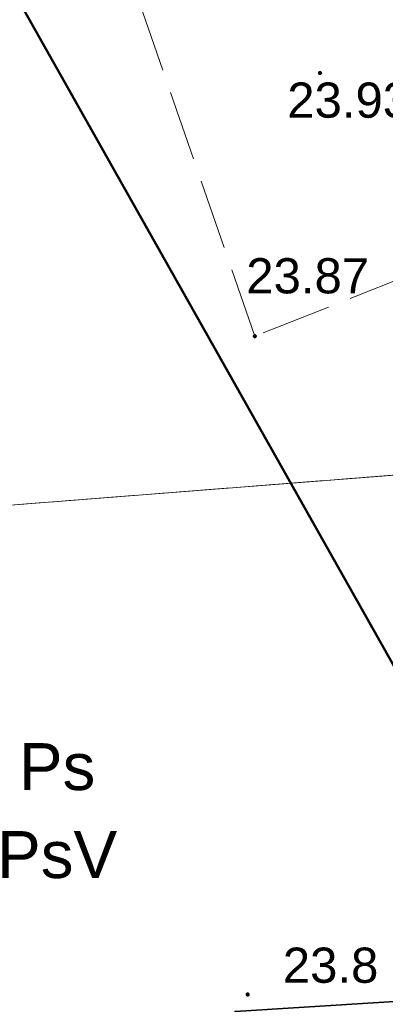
# Model space of a CAD drawing. Extents: x 5491061 to 5491264, y 5912943 to 5913063.
# Tile 4 of 58: x 5491186.43 to 5491194.23, y 5912982.51 to 5913003.5. Entities that reach past the tile are written whole.
import ezdxf
from ezdxf.enums import TextEntityAlignment as Align

# ---------------------------------------------------------------- set-up
doc = ezdxf.new("R2010")
doc.units = 0
for name, pattern in [('DGN Style 3', [2.568211, 1.834436, -0.733774]), ('PRZER1-1', [1, 0.5, -0.5]), ('PRZER3-1', [2, 1.5, -0.5])]:
    doc.linetypes.add(name, pattern=pattern)
doc.layers.get('0').update_dxf_attribs({"linetype": 'CONTINUOUS'})
for name, color, linetype, lineweight in [('GESDZI', 7, 'CONTINUOUS', 18), ('GESKKL', 82, 'CONTINUOUS', 18), ('GESKKL_O', 82, 'CONTINUOUS', 18), ('GESUZY', 96, 'CONTINUOUS', 18), ('GESUZY_O', 96, 'CONTINUOUS', 18), ('GSLKOG', 7, 'CONTINUOUS', 35), ('GSPWPN', 7, 'CONTINUOUS', 13), ('GSPWPN_O', 7, 'CONTINUOUS', 13), ('GSPWPS', 7, 'CONTINUOUS', 13), ('GSPWPS_O', 7, 'CONTINUOUS', 13), ('GSSOTW', 7, 'CONTINUOUS', 18), ('Zakres opracowania', 1, 'DGN Style 3', 50)]:
    doc.layers.add(name, color=color, linetype=linetype, lineweight=lineweight)
doc.styles.add('Arial', font='arial.ttf')

# ---------------------------------------------------------------- blocks, each defined once
blk = doc.blocks.new('D_GSPWPS1')
blk.add_hatch(color=0).paths.add_polyline_path([(-0.045, 0), (-0.043467, -0.011647), (-0.038971, -0.0225), (-0.03182, -0.03182), (-0.0225, -0.038971), (-0.011647, -0.043467), (0, -0.045), (0.011647, -0.043467), (0.0225, -0.038971), (0.03182, -0.03182), (0.038971, -0.0225), (0.043467, -0.011647), (0.045, 0), (0.043467, 0.011647), (0.038971, 0.0225), (0.03182, 0.03182), (0.0225, 0.038971), (0.011647, 0.043467), (0, 0.045), (-0.011647, 0.043467), (-0.0225, 0.038971), (-0.03182, 0.03182), (-0.038971, 0.0225), (-0.043467, 0.011647)])
blk = doc.blocks.new('D_GSPWPN1')
blk.add_hatch(color=0).paths.add_polyline_path([(-0.045, 0), (-0.043467, -0.011647), (-0.038971, -0.0225), (-0.03182, -0.03182), (-0.0225, -0.038971), (-0.011647, -0.043467), (0, -0.045), (0.011647, -0.043467), (0.0225, -0.038971), (0.03182, -0.03182), (0.038971, -0.0225), (0.043467, -0.011647), (0.045, 0), (0.043467, 0.011647), (0.038971, 0.0225), (0.03182, 0.03182), (0.0225, 0.038971), (0.011647, 0.043467), (0, 0.045), (-0.011647, 0.043467), (-0.0225, 0.038971), (-0.03182, 0.03182), (-0.038971, 0.0225), (-0.043467, 0.011647)])

msp = doc.modelspace()

# ---------------------------------------------------------------- linework, layer by layer
at = {"layer": 'GESDZI', "color": 252, "linetype": 'Continuous', "lineweight": 13, "true_color": 0x939598, "elevation": 10.22, "flags": 128}
for points in [[(5491177.4665, 5912992.46448), (5491198.54, 5912994.11), (5491195.8, 5912999.17), (5491222.72, 5913013.04), (5491217.7, 5913023.67), (5491172.232, 5913007.9361)], [(5491193.3213, 5912961.08015), (5491191.11, 5912982.06), (5491204.74, 5912982.92), (5491198.54, 5912994.11), (5491177.4665, 5912992.46448)]]:
    msp.add_lwpolyline(points, dxfattribs=at)
at = {"layer": 'GESKKL', "color": 252, "linetype": 'PRZER3-1', "lineweight": 13, "true_color": 0x939598, "elevation": 10.06}
for points in [[(5491177.4665, 5912992.46448), (5491198.54, 5912994.11), (5491195.8, 5912999.17), (5491222.72, 5913013.04), (5491217.7, 5913023.67), (5491172.232, 5913007.9361)], [(5491181.2648, 5912981.17349), (5491191.11, 5912982.06), (5491204.74, 5912982.92), (5491198.54, 5912994.11), (5491177.4665, 5912992.46448)]]:
    msp.add_lwpolyline(points, dxfattribs=at)
at = {"layer": 'GESUZY', "color": 252, "linetype": 'PRZER1-1', "lineweight": 13, "true_color": 0x939598, "elevation": 10.08}
for points in [[(5491177.4665, 5912992.46448), (5491198.54, 5912994.11), (5491195.8, 5912999.17), (5491222.72, 5913013.04), (5491217.7, 5913023.67), (5491172.232, 5913007.9361)], [(5491181.2648, 5912981.17349), (5491191.11, 5912982.06), (5491204.74, 5912982.92), (5491198.54, 5912994.11), (5491177.4665, 5912992.46448)]]:
    msp.add_lwpolyline(points, dxfattribs=at)
at = {"layer": 'GSLKOG', "color": 252, "linetype": 'Continuous', "lineweight": 35, "true_color": 0x939598, "elevation": 10.18}
msp.add_lwpolyline([(5491191.60845, 5912976.85074), (5491191.0275, 5912982.35632), (5491226.59455, 5912984.5886), (5491229.9755, 5912984.79827)], dxfattribs=at)
at = {"layer": 'GSSOTW', "color": 252, "linetype": 'PRZER3-1', "lineweight": 18, "true_color": 0x939598, "elevation": 10.18}
msp.add_lwpolyline([(5491187.59, 5913007.91), (5491191.98, 5913009.48), (5491194.23, 5913010.37), (5491195.58, 5913006.46), (5491200.67, 5913008.25), (5491200.98, 5913005.04), (5491204.9, 5913006.29), (5491205.88, 5913003.77), (5491204.19, 5913002.52), (5491198.36, 5913000.19), (5491198.6, 5912999.58), (5491191.45, 5912996.75)], close=True, dxfattribs=at)
at = {"layer": 'Zakres opracowania', "color": 6, "linetype": 'Continuous', "ltscale": 0.5, "flags": 128}
msp.add_lwpolyline([(5491202.66694, 5912975.10643), (5491257.43858, 5912981.08121), (5491234.58112, 5913027.14092), (5491186.4563, 5913003.82328)], close=True, dxfattribs=at)

# ---------------------------------------------------------------- block references
at = {"layer": 'GSPWPN', "color": 252, "linetype": 'Continuous', "lineweight": 13, "true_color": 0x939598}
msp.add_blockref('D_GSPWPN1', (5491191.29702, 5912982.71731, 10.08), dxfattribs=at)
at = {"layer": 'GSPWPS', "color": 252, "linetype": 'Continuous', "lineweight": 13, "true_color": 0x939598}
for p in [(5491192.84, 5913002.36, 10.08), (5491191.45, 5912996.75, 10.08)]:
    msp.add_blockref('D_GSPWPS1', p, dxfattribs=at)

# ---------------------------------------------------------------- texts
at = {"layer": 'GESKKL_O', "color": 252, "linetype": 'Continuous', "lineweight": 0, "true_color": 0x939598, "style": 'Arial'}
msp.add_text('PsV', height=1, dxfattribs=at).set_placement((5491187.23263, 5912985.20052), align=Align.CENTER)
at = {"layer": 'GESUZY_O', "color": 251, "linetype": 'Continuous', "lineweight": 0, "true_color": 0x636466, "style": 'Arial'}
msp.add_text('Ps', height=1, dxfattribs=at).set_placement((5491187.23263, 5912987.07552), align=Align.CENTER)
at = {"layer": 'GSPWPN_O', "color": 251, "linetype": 'Continuous', "lineweight": 0, "true_color": 0x636466, "style": 'Arial'}
msp.add_text('23.8', height=0.75, dxfattribs=at).set_placement((5491192.04702, 5912982.96731))
at = {"layer": 'GSPWPS_O', "color": 251, "linetype": 'Continuous', "lineweight": 0, "true_color": 0x636466, "style": 'Arial'}
for s, p in [('23.93', (5491192.14206, 5913001.40747)), ('23.87', (5491191.26743, 5912997.66262))]:
    msp.add_text(s, height=0.75, dxfattribs=at).set_placement(p)

doc.saveas('drawing.dxf')
